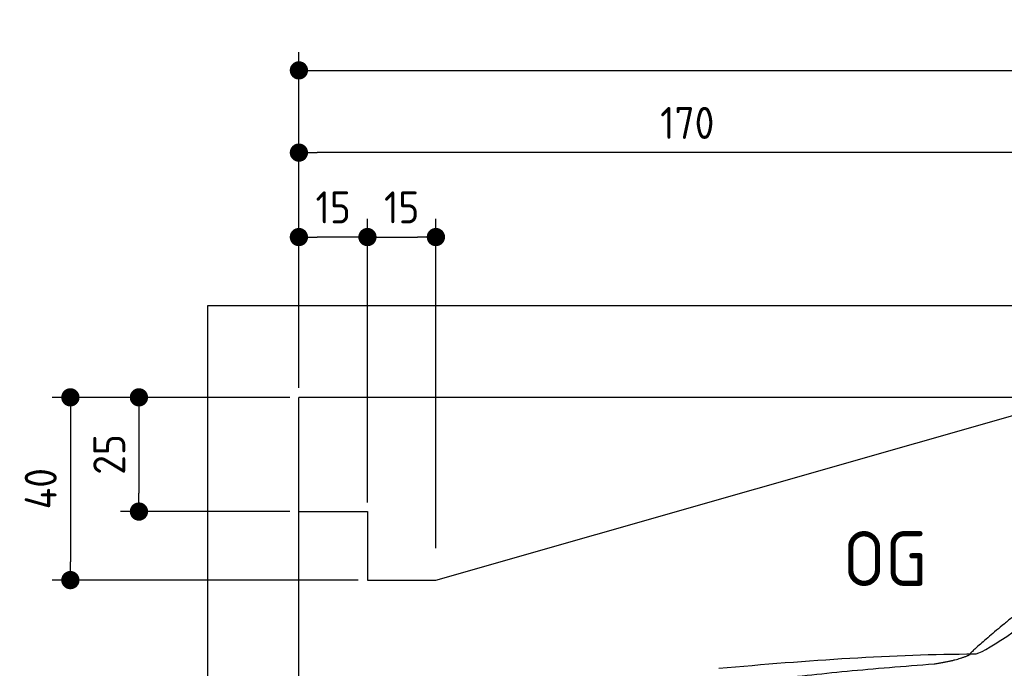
# Model space of a CAD drawing. Header units: millimetres. Extents: x -411 to 6777, y 0 to 6727.
# Tile 3 of 6: x -411 to 1744, y 5307 to 6727. Entities that reach past the tile are written whole.
import ezdxf

# ---------------------------------------------------------------- set-up
doc = ezdxf.new("R2010")
doc.units = ezdxf.units.MM
doc.layers.add('4', color=3, linetype='Continuous')
for name, color, linetype, lineweight in [('car', 10, 'Continuous', 25), ('Freiraum', 7, 'Continuous', 25), ('Gebäude', 7, 'Continuous', 25)]:
    doc.layers.add(name, color=color, linetype=linetype, lineweight=lineweight)
doc.styles.get("Standard").update_dxf_attribs({"font": 'ISOCP.SHX'})
doc.dimstyles.new('GEN-ISO', dxfattribs={"dimscale": 20, "dimtxt": 3.5, "dimasz": 2, "dimexe": 2, "dimexo": 1, "dimgap": 1.5, "dimtad": 1, "dimdec": 1, "dimlfac": 0.1, "dimdsep": 46, "dimtxsty": 'STANDARD', "dimblk": 'PUNKT', "dimcen": 2, "dimclrd": 256, "dimclre": 256, "dimclrt": 2, "dimadec": 0, "dimazin": 0, "dimtp": 0.1, "dimtm": 0.1, "dimtfac": 0.71, "dimtdec": 1, "dimtmove": 2, "dimatfit": 3, "dimldrblk": 'PUNKT', "dimfxl": 2, "dimtolj": 1, "dimarcsym": 0})

# ---------------------------------------------------------------- blocks, each defined once
blk = doc.blocks.new('PUNKT')
at = {"layer": '4', "color": 0, "linetype": 'ByBlock'}
blk.add_line((-0.5, 0), (-1, 0), dxfattribs=at)
at = {"layer": '4', "color": 0, "linetype": 'ByBlock', "const_width": 0.5}
blk.add_lwpolyline([(-0.25, 0, 1), (0.25, 0, 1)], format="xyb", close=True, dxfattribs=at)
blk = doc.blocks.new('*D304')
at = {"layer": '4', "lineweight": -2, "transparency": 16777216}
for p, q in [((200, 5920.9), (200, 6655.8)), ((5700, 6120.9), (5700, 6655.8)), ((240, 6615.8), (5660, 6615.8))]:
    blk.add_line(p, q, dxfattribs=at)
at = {"layer": 'Defpoints', "color": 0, "transparency": 16777216}
for p in [(5700, 6615.8), (5700, 6100.9), (200, 5900.9)]:
    blk.add_point(p, dxfattribs=at)
at = {"layer": '4', "lineweight": -2, "transparency": 16777216, "xscale": 40, "yscale": 40, "zscale": 40, "rotation": 180}
blk.add_blockref('PUNKT', (200, 6615.8), dxfattribs=at)
at = {"layer": '4', "lineweight": -2, "transparency": 16777216, "xscale": 40, "yscale": 40, "zscale": 40}
blk.add_blockref('PUNKT', (5700, 6615.8), dxfattribs=at)
at = {"layer": '4', "color": 2, "transparency": 16777216, "insert": (2950, 6680.8), "char_height": 70, "attachment_point": 5}
blk.add_mtext('550', dxfattribs=at)
blk = doc.blocks.new('Car')
at = {"layer": 'car'}
for points, degree in [([(1629.1, 5353.6), (1664.8, 5350.2), (1964.8, 5601.8), (2142.2, 5712.4)], 3), ([(1925.1, 5607.4), (1844.6, 5546.2), (1742.9, 5461.8), (1614.6, 5355.4), (1620.5, 5353.5)], 4), ([(1070.2, 5316.9), (1266.3, 5336.6), (1451.4, 5351.4), (1629.1, 5353.6)], 3), ([(1541.4, 5331), (1594.5, 5339.3), (1620.2, 5352.5)], 2), ([(729.1, 5195), (964.9, 5283.8), (1541.4, 5331)], 2)]:
    blk.add_open_spline(points, degree=degree, dxfattribs=at)
blk = doc.blocks.new('_Dot')
at = {"color": 0, "linetype": 'ByBlock', "lineweight": -2}
blk.add_line((-0.5, 0), (-1, 0), dxfattribs=at)
at = {"color": 0, "linetype": 'ByBlock', "const_width": 0.5}
blk.add_lwpolyline([(-0.25, 0, 1), (0.25, 0, 1)], format="xyb", close=True, dxfattribs=at)
blk = doc.blocks.new('*D310')
at = {"layer": '4', "lineweight": -2, "transparency": 16777216}
for p, q in [((200, 5920.9), (200, 6475.7)), ((1899.7, 5970), (1899.7, 6475.7)), ((1859.7, 6435.7), (240, 6435.7))]:
    blk.add_line(p, q, dxfattribs=at)
at = {"layer": 'Defpoints', "color": 0, "transparency": 16777216}
for p in [(200, 6435.7), (1899.7, 5950), (200, 5900.9)]:
    blk.add_point(p, dxfattribs=at)
at = {"layer": '4', "lineweight": -2, "transparency": 16777216, "xscale": 40, "yscale": 40, "zscale": 40, "rotation": 180}
blk.add_blockref('_Dot', (200, 6435.7), dxfattribs=at)
at = {"layer": '4', "lineweight": -2, "transparency": 16777216, "xscale": 40, "yscale": 40, "zscale": 40}
blk.add_blockref('_Dot', (1899.7, 6435.7), dxfattribs=at)
at = {"layer": '4', "color": 2, "transparency": 16777216, "insert": (1049.8, 6500.7), "char_height": 70, "attachment_point": 5}
blk.add_mtext('170', dxfattribs=at)
blk = doc.blocks.new('*D311')
at = {"layer": '4', "lineweight": -2, "transparency": 16777216}
for p, q in [((200, 5920.9), (200, 6290.9)), ((350, 5670.9), (350, 6290.9)), ((310, 6250.9), (240, 6250.9))]:
    blk.add_line(p, q, dxfattribs=at)
at = {"layer": 'Defpoints', "color": 0, "transparency": 16777216}
for p in [(200, 6250.9), (200, 5900.9), (350, 5650.9)]:
    blk.add_point(p, dxfattribs=at)
at = {"layer": '4', "lineweight": -2, "transparency": 16777216, "xscale": 40, "yscale": 40, "zscale": 40, "rotation": 180}
blk.add_blockref('_Dot', (200, 6250.9), dxfattribs=at)
at = {"layer": '4', "lineweight": -2, "transparency": 16777216, "xscale": 40, "yscale": 40, "zscale": 40}
blk.add_blockref('_Dot', (350, 6250.9), dxfattribs=at)
at = {"layer": '4', "color": 2, "transparency": 16777216, "insert": (275, 6315.9), "char_height": 70, "attachment_point": 5}
blk.add_mtext('15', dxfattribs=at)
blk = doc.blocks.new('*D312')
at = {"layer": '4', "lineweight": -2, "transparency": 16777216}
for p, q in [((180, 5900), (-340, 5900)), ((-300, 5860), (-300, 5540)), ((330, 5500), (-340, 5500))]:
    blk.add_line(p, q, dxfattribs=at)
at = {"layer": 'Defpoints', "color": 0, "transparency": 16777216}
for p in [(200, 5900), (-300, 5500), (350, 5500)]:
    blk.add_point(p, dxfattribs=at)
at = {"layer": '4', "lineweight": -2, "transparency": 16777216, "xscale": 40, "yscale": 40, "zscale": 40}
for p, rotation in [((-300, 5900), 90), ((-300, 5500), 270)]:
    blk.add_blockref('_Dot', p, dxfattribs=dict(at, rotation=rotation))
at = {"layer": '4', "color": 2, "transparency": 16777216, "insert": (-365, 5700), "char_height": 70, "attachment_point": 5, "rotation": 90}
blk.add_mtext('40', dxfattribs=at)
blk = doc.blocks.new('*D313')
at = {"layer": '4', "lineweight": -2, "transparency": 16777216}
for p, q in [((180, 5900), (-190, 5900)), ((-150, 5860), (-150, 5690)), ((180, 5650), (-190, 5650))]:
    blk.add_line(p, q, dxfattribs=at)
at = {"layer": 'Defpoints', "color": 0, "transparency": 16777216}
for p in [(200, 5900), (-150, 5650), (200, 5650)]:
    blk.add_point(p, dxfattribs=at)
at = {"layer": '4', "lineweight": -2, "transparency": 16777216, "xscale": 40, "yscale": 40, "zscale": 40}
for p, rotation in [((-150, 5900), 90), ((-150, 5650), 270)]:
    blk.add_blockref('_Dot', p, dxfattribs=dict(at, rotation=rotation))
at = {"layer": '4', "color": 2, "transparency": 16777216, "insert": (-215, 5775), "char_height": 70, "attachment_point": 5, "rotation": 90}
blk.add_mtext('25', dxfattribs=at)
blk = doc.blocks.new('*D314')
at = {"layer": '4', "lineweight": -2, "transparency": 16777216}
for p, q in [((350, 5670), (350, 6290.9)), ((499.8, 5570), (499.8, 6290.9)), ((390, 6250.9), (459.8, 6250.9))]:
    blk.add_line(p, q, dxfattribs=at)
at = {"layer": 'Defpoints', "color": 0, "transparency": 16777216}
for p in [(499.8, 6250.9), (350, 5650), (499.8, 5550)]:
    blk.add_point(p, dxfattribs=at)
at = {"layer": '4', "lineweight": -2, "transparency": 16777216, "xscale": 40, "yscale": 40, "zscale": 40, "rotation": 180}
blk.add_blockref('_Dot', (350, 6250.9), dxfattribs=at)
at = {"layer": '4', "lineweight": -2, "transparency": 16777216, "xscale": 40, "yscale": 40, "zscale": 40}
blk.add_blockref('_Dot', (499.8, 6250.9), dxfattribs=at)
at = {"layer": '4', "color": 2, "transparency": 16777216, "insert": (424.9, 6315.9), "char_height": 70, "attachment_point": 5}
blk.add_mtext('15', dxfattribs=at)
blk = doc.blocks.new('Gebäude_375_GT195')
for p, q in [((5900, 6100), (0, 6100)), ((0, 6100), (0, 0)), ((5700, 5900), (200, 5900)), ((200, 200), (200, 5900))]:
    blk.add_line(p, q)
at = {"layer": 'Freiraum'}
blk.add_lwpolyline([(200, 5650), (350, 5650), (350, 5500), (499.8, 5500), (1900, 5900)], dxfattribs=at)

msp = doc.modelspace()

# ---------------------------------------------------------------- block references
at = {"layer": 'car', "rotation": 359.4752422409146}
msp.add_blockref('Car', (0, 0), dxfattribs=at)
at = {"layer": 'Gebäude'}
msp.add_blockref('Gebäude_375_GT195', (0, 0), dxfattribs=at)

# ---------------------------------------------------------------- texts
msp.add_text('OG', height=120).set_placement((1390.46, 5487))

# ---------------------------------------------------------------- dimensions: what is measured, and where the dimension line sits
at = {"layer": '4'}
for base, p1, p2, override, picture, middle in [((5700, 6615.8), (200, 5900.88), (5700, 6100.88), {"dimtdec": 3, "dimtolj": 0}, '*D304', (2950, 6680.8)), ((200, 6435.7), (1899.68, 5950), (200, 5900.88), {"dimblk1": 'Dot', "dimblk2": 'Dot', "dimsah": 1, "dimtdec": 3, "dimtolj": 0}, '*D310', (1049.84, 6500.7)), ((200, 6250.88), (350, 5650.88), (200, 5900.88), {"dimblk1": 'Dot', "dimblk2": 'Dot', "dimsah": 1, "dimtdec": 3, "dimtolj": 0}, '*D311', (275, 6315.88)), ((499.76, 6250.88), (350, 5650), (499.76, 5550), {"dimblk1": 'Dot', "dimblk2": 'Dot', "dimsah": 1, "dimtdec": 3, "dimtolj": 0}, '*D314', (424.88, 6315.88))]:
    dim = msp.add_linear_dim(base=base, p1=p1, p2=p2, dimstyle='GEN-ISO', override=override, dxfattribs=at)
    dim.commit()
    dim.dimension.update_dxf_attribs({"geometry": picture, "text_midpoint": middle})
for base, p2, picture, middle in [((-300, 5500), (350, 5500), '*D312', (-365, 5700)), ((-150, 5650), (200, 5650), '*D313', (-215.01, 5775))]:
    dim = msp.add_linear_dim(base=base, p1=(200, 5900), p2=p2, angle=90, dimstyle='GEN-ISO', override={"dimblk1": 'Dot', "dimblk2": 'Dot', "dimsah": 1, "dimtdec": 3, "dimtolj": 0}, dxfattribs=at)
    dim.commit()
    dim.dimension.update_dxf_attribs({"geometry": picture, "text_midpoint": middle})

doc.saveas('drawing.dxf')
